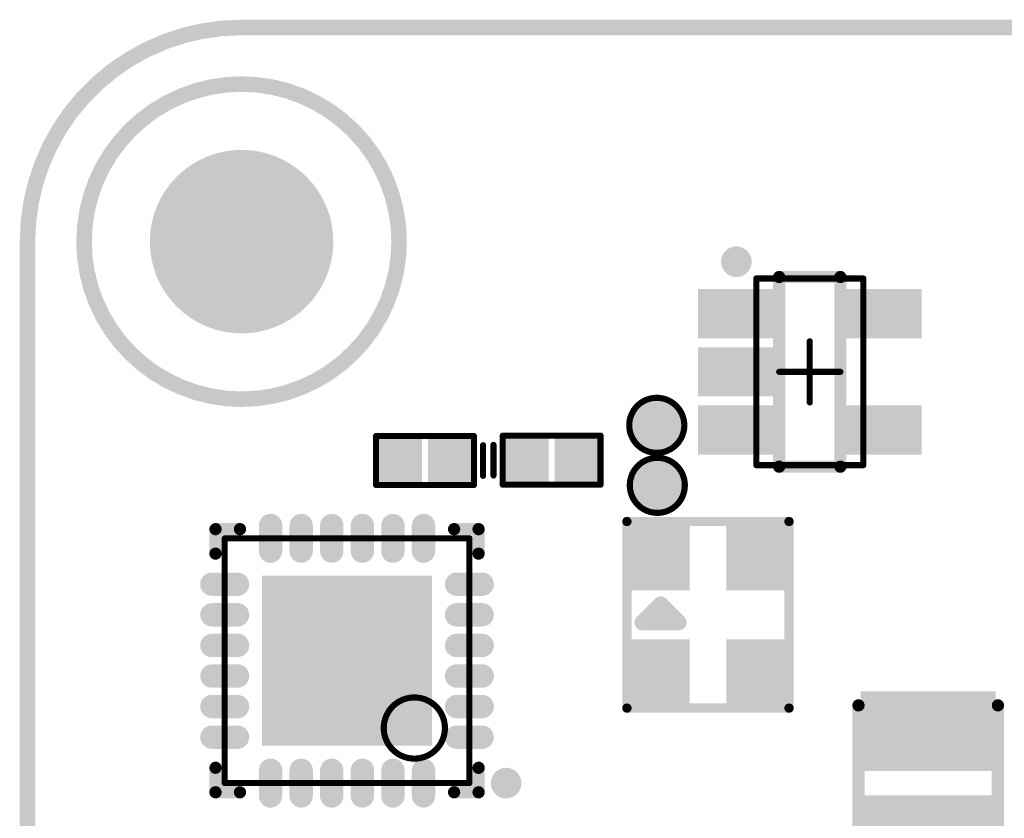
# Model space of a CAD drawing. Header units: millimetres. Extents: x 36.8 to 102, y 74.7 to 105.
# Tile 2 of 4: x 36.8 to 52.9, y 91.9 to 105. Entities that reach past the tile are written whole.
import ezdxf

# ---------------------------------------------------------------- set-up
doc = ezdxf.new("R2010")
doc.units = ezdxf.units.MM
for name, color, linetype in [('BottomLayer', 5, 'Continuous'), ('BottomOverlay', 54, 'Continuous'), ('BottomPaste', 16, 'Continuous'), ('BottomSolder', 6, 'Continuous'), ('KeepOutLayer', 6, 'Continuous'), ('Mechanical13', 56, 'Continuous'), ('Mechanical15', 56, 'Continuous'), ('MultiLayer', 9, 'Continuous'), ('PadHoleLayer', 156, 'Continuous'), ('TopLayer', 1, 'Continuous'), ('TopSolder', 216, 'Continuous')]:
    doc.layers.add(name, color=color, linetype=linetype)

# ---------------------------------------------------------------- blocks, each defined once
blk = doc.blocks.new('CRYSTAL_SMD_2520_B_1')
at = {"layer": 'BottomLayer'}
for points in [[(-0.425, 1.225), (-1.425, 1.225), (-0.425, 0.325), (-1.425, 0.325)], [(1.425, 1.225), (0.425, 1.225), (1.425, 0.325), (0.425, 0.325)], [(-0.425, -0.325), (-1.425, -0.325), (-0.425, -1.225), (-1.425, -1.225)], [(1.425, -0.325), (0.425, -0.325), (1.425, -1.225), (0.425, -1.225)]]:
    blk.add_solid(points, dxfattribs=at)
at = {"layer": 'BottomOverlay'}
for points, const_width in [([(-1.525, 1.325), (1.525, 1.325)], 0.152), ([(-1.525, 1.325), (-1.525, -1.325)], 0.152), ([(1.525, 1.325), (1.525, -1.325)], 0.152), ([(-0.125, 1.075), (-0.125, 0.475)], 0.254), ([(-0.125, 1.075), (0.175, 0.775)], 0.254), ([(0.175, 0.775), (-0.125, 0.475)], 0.254), ([(-1.525, -1.325), (1.525, -1.325)], 0.152)]:
    blk.add_lwpolyline(points, dxfattribs=dict(at, const_width=const_width))
for points, const_width in [([(-1.563, 1.325, 1), (-1.487, 1.325, 1)], 0.0762), ([(-1.563, 1.325, 1), (-1.487, 1.325, 1)], 0.0762), ([(1.487, 1.325, 1), (1.563, 1.325, 1)], 0.0762), ([(1.487, 1.325, 1), (1.563, 1.325, 1)], 0.0762), ([(-0.189, 1.075, 1), (-0.062, 1.075, 1)], 0.127), ([(-0.189, 1.075, 1), (-0.062, 1.075, 1)], 0.127), ([(0.111, 0.775, 1), (0.238, 0.775, 1)], 0.127), ([(0.111, 0.775, 1), (0.238, 0.775, 1)], 0.127), ([(-0.189, 0.475, 1), (-0.062, 0.475, 1)], 0.127), ([(-0.189, 0.475, 1), (-0.062, 0.475, 1)], 0.127), ([(-1.563, -1.325, 1), (-1.487, -1.325, 1)], 0.0762), ([(-1.563, -1.325, 1), (-1.487, -1.325, 1)], 0.0762), ([(1.487, -1.325, 1), (1.563, -1.325, 1)], 0.0762), ([(1.487, -1.325, 1), (1.563, -1.325, 1)], 0.0762)]:
    blk.add_lwpolyline(points, format="xyb", close=True, dxfattribs=dict(at, const_width=const_width))
at = {"layer": 'BottomPaste'}
for points in [[(-0.425, 1.225), (-1.425, 1.225), (-0.425, 0.325), (-1.425, 0.325)], [(1.425, 1.225), (0.425, 1.225), (1.425, 0.325), (0.425, 0.325)], [(-0.425, -0.325), (-1.425, -0.325), (-0.425, -1.225), (-1.425, -1.225)], [(1.425, -0.325), (0.425, -0.325), (1.425, -1.225), (0.425, -1.225)]]:
    blk.add_solid(points, dxfattribs=at)
at = {"layer": 'BottomSolder'}
for points in [[(-0.4, 1.25), (-1.45, 1.25), (-0.4, 0.3), (-1.45, 0.3)], [(1.45, 1.25), (0.4, 1.25), (1.45, 0.3), (0.4, 0.3)], [(-0.4, -0.3), (-1.45, -0.3), (-0.4, -1.25), (-1.45, -1.25)], [(1.45, -0.3), (0.4, -0.3), (1.45, -1.25), (0.4, -1.25)]]:
    blk.add_solid(points, dxfattribs=at)
at = {"layer": 'Mechanical15'}
for points, const_width in [([(1.014, 0.787, 1), (0.714, 0.787, 1)], 0.3), ([(0.639, 0.787, 1), (0.789, 0.787, 1)], 0.15), ([(0.939, 0.787, 1), (1.089, 0.787, 1)], 0.15)]:
    blk.add_lwpolyline(points, format="xyb", close=True, dxfattribs=dict(at, const_width=const_width))
blk = doc.blocks.new('SOT_23_5_B_6')
at = {"layer": 'BottomLayer'}
for points in [[(-0.675, 0.65), (-0.675, 1.25), (-1.725, 0.65), (-1.725, 1.25)], [(1.725, 0.65), (1.725, 1.25), (0.675, 0.65), (0.675, 1.25)], [(-0.675, -0.3), (-0.675, 0.3), (-1.725, -0.3), (-1.725, 0.3)], [(-0.675, -1.25), (-0.675, -0.65), (-1.725, -1.25), (-1.725, -0.65)], [(1.725, -1.25), (1.725, -0.65), (0.675, -1.25), (0.675, -0.65)]]:
    blk.add_solid(points, dxfattribs=at)
at = {"layer": 'BottomOverlay'}
for points, const_width in [([(-1.075, 1.8, 1), (-1.325, 1.8, 1)], 0.25), ([(-1.388, 1.8, 1), (-1.263, 1.8, 1)], 0.125), ([(-1.137, 1.8, 1), (-1.012, 1.8, 1)], 0.125), ([(-0.55, 1.55, 1), (-0.45, 1.55, 1)], 0.1), ([(-0.55, 1.55, 1), (-0.45, 1.55, 1)], 0.1), ([(0.45, 1.55, 1), (0.55, 1.55, 1)], 0.1), ([(0.45, 1.55, 1), (0.55, 1.55, 1)], 0.1), ([(-0.55, -1.55, 1), (-0.45, -1.55, 1)], 0.1), ([(-0.55, -1.55, 1), (-0.45, -1.55, 1)], 0.1), ([(0.45, -1.55, 1), (0.55, -1.55, 1)], 0.1), ([(0.45, -1.55, 1), (0.55, -1.55, 1)], 0.1)]:
    blk.add_lwpolyline(points, format="xyb", close=True, dxfattribs=dict(at, const_width=const_width))
at = {"layer": 'BottomOverlay', "const_width": 0.2}
for points in [[(-0.5, 1.55), (0.5, 1.55)], [(-0.5, -1.55), (-0.5, 1.55)], [(0.5, -1.55), (0.5, 1.55)], [(-0.5, -1.55), (0.5, -1.55)]]:
    blk.add_lwpolyline(points, dxfattribs=at)
at = {"layer": 'BottomPaste'}
for points in [[(-0.675, 0.65), (-0.675, 1.25), (-1.725, 0.65), (-1.725, 1.25)], [(1.725, 0.65), (1.725, 1.25), (0.675, 0.65), (0.675, 1.25)], [(-0.675, -0.3), (-0.675, 0.3), (-1.725, -0.3), (-1.725, 0.3)], [(-0.675, -1.25), (-0.675, -0.65), (-1.725, -1.25), (-1.725, -0.65)], [(1.725, -1.25), (1.725, -0.65), (0.675, -1.25), (0.675, -0.65)]]:
    blk.add_solid(points, dxfattribs=at)
at = {"layer": 'BottomSolder'}
for points in [[(-0.573, 0.548), (-0.573, 1.352), (-1.827, 0.548), (-1.827, 1.352)], [(1.827, 0.548), (1.827, 1.352), (0.573, 0.548), (0.573, 1.352)], [(-0.573, -0.402), (-0.573, 0.402), (-1.827, -0.402), (-1.827, 0.402)], [(-0.573, -1.352), (-0.573, -0.548), (-1.827, -1.352), (-1.827, -0.548)], [(1.827, -1.352), (1.827, -0.548), (0.573, -1.352), (0.573, -0.548)]]:
    blk.add_solid(points, dxfattribs=at)
at = {"layer": 'Mechanical13', "const_width": 0.1}
for points in [[(-0.875, 1.525), (0.875, 1.525)], [(-0.875, -1.525), (-0.875, 1.525)], [(0.875, -1.525), (0.875, 1.525)], [(-0.875, -1.525), (0.875, -1.525)]]:
    blk.add_lwpolyline(points, dxfattribs=at)
at = {"layer": 'Mechanical13', "const_width": 0.05}
for points in [[(-0.9, 1.525, 1), (-0.85, 1.525, 1)], [(-0.9, 1.525, 1), (-0.85, 1.525, 1)], [(0.85, 1.525, 1), (0.9, 1.525, 1)], [(0.85, 1.525, 1), (0.9, 1.525, 1)], [(-0.9, -1.525, 1), (-0.85, -1.525, 1)], [(-0.9, -1.525, 1), (-0.85, -1.525, 1)], [(0.85, -1.525, 1), (0.9, -1.525, 1)], [(0.85, -1.525, 1), (0.9, -1.525, 1)]]:
    blk.add_lwpolyline(points, format="xyb", close=True, dxfattribs=at)
at = {"layer": 'Mechanical15', "const_width": 0.1}
for points in [[(0, -0.5), (0, 0.5)], [(-0.5, 0), (0.5, 0)]]:
    blk.add_lwpolyline(points, dxfattribs=at)
at = {"layer": 'Mechanical15', "const_width": 0.05}
for points in [[(-0.025, 0.5, 1), (0.025, 0.5, 1)], [(-0.525, 0, 1), (-0.475, 0, 1)], [(0.475, 0, 1), (0.525, 0, 1)], [(-0.025, -0.5, 1), (0.025, -0.5, 1)]]:
    blk.add_lwpolyline(points, format="xyb", close=True, dxfattribs=at)
blk = doc.blocks.new('CH334F_B_7')
at = {"layer": 'BottomLayer', "const_width": 0.28}
for points in [[(-1.25, 1.79), (-1.25, 2.21)], [(-0.75, 1.79), (-0.75, 2.21)], [(-0.25, 1.79), (-0.25, 2.21)], [(0.25, 1.79), (0.25, 2.21)], [(0.75, 1.79), (0.75, 2.21)], [(1.25, 1.79), (1.25, 2.21)], [(-1.79, 1.25), (-2.21, 1.25)], [(2.21, 1.25), (1.79, 1.25)], [(-1.79, 0.75), (-2.21, 0.75)], [(2.21, 0.75), (1.79, 0.75)], [(-1.79, 0.25), (-2.21, 0.25)], [(2.21, 0.25), (1.79, 0.25)], [(-1.79, -0.25), (-2.21, -0.25)], [(2.21, -0.25), (1.79, -0.25)], [(-1.79, -0.75), (-2.21, -0.75)], [(2.21, -0.75), (1.79, -0.75)], [(-1.79, -1.25), (-2.21, -1.25)], [(2.21, -1.25), (1.79, -1.25)], [(-1.25, -2.21), (-1.25, -1.79)], [(-0.75, -2.21), (-0.75, -1.79)], [(-0.25, -2.21), (-0.25, -1.79)], [(0.25, -2.21), (0.25, -1.79)], [(0.75, -2.21), (0.75, -1.79)], [(1.25, -2.21), (1.25, -1.79)]]:
    blk.add_lwpolyline(points, dxfattribs=at)
at = {"layer": 'BottomLayer', "const_width": 0.14}
for points in [[(-1.32, 2.21, 1), (-1.18, 2.21, 1)], [(-0.82, 2.21, 1), (-0.68, 2.21, 1)], [(-0.32, 2.21, 1), (-0.18, 2.21, 1)], [(0.18, 2.21, 1), (0.32, 2.21, 1)], [(0.68, 2.21, 1), (0.82, 2.21, 1)], [(1.18, 2.21, 1), (1.32, 2.21, 1)], [(-1.32, 1.79, 1), (-1.18, 1.79, 1)], [(-0.82, 1.79, 1), (-0.68, 1.79, 1)], [(-0.32, 1.79, 1), (-0.18, 1.79, 1)], [(0.18, 1.79, 1), (0.32, 1.79, 1)], [(0.68, 1.79, 1), (0.82, 1.79, 1)], [(1.18, 1.79, 1), (1.32, 1.79, 1)], [(-2.28, 1.25, 1), (-2.14, 1.25, 1)], [(-1.86, 1.25, 1), (-1.72, 1.25, 1)], [(1.72, 1.25, 1), (1.86, 1.25, 1)], [(2.14, 1.25, 1), (2.28, 1.25, 1)], [(-2.28, 0.75, 1), (-2.14, 0.75, 1)], [(-1.86, 0.75, 1), (-1.72, 0.75, 1)], [(1.72, 0.75, 1), (1.86, 0.75, 1)], [(2.14, 0.75, 1), (2.28, 0.75, 1)], [(-2.28, 0.25, 1), (-2.14, 0.25, 1)], [(-1.86, 0.25, 1), (-1.72, 0.25, 1)], [(1.72, 0.25, 1), (1.86, 0.25, 1)], [(2.14, 0.25, 1), (2.28, 0.25, 1)], [(-2.28, -0.25, 1), (-2.14, -0.25, 1)], [(-1.86, -0.25, 1), (-1.72, -0.25, 1)], [(1.72, -0.25, 1), (1.86, -0.25, 1)], [(2.14, -0.25, 1), (2.28, -0.25, 1)], [(-2.28, -0.75, 1), (-2.14, -0.75, 1)], [(-1.86, -0.75, 1), (-1.72, -0.75, 1)], [(1.72, -0.75, 1), (1.86, -0.75, 1)], [(2.14, -0.75, 1), (2.28, -0.75, 1)], [(-2.28, -1.25, 1), (-2.14, -1.25, 1)], [(-1.86, -1.25, 1), (-1.72, -1.25, 1)], [(1.72, -1.25, 1), (1.86, -1.25, 1)], [(2.14, -1.25, 1), (2.28, -1.25, 1)], [(-1.32, -1.79, 1), (-1.18, -1.79, 1)], [(-0.82, -1.79, 1), (-0.68, -1.79, 1)], [(-0.32, -1.79, 1), (-0.18, -1.79, 1)], [(0.18, -1.79, 1), (0.32, -1.79, 1)], [(0.68, -1.79, 1), (0.82, -1.79, 1)], [(1.18, -1.79, 1), (1.32, -1.79, 1)], [(-1.32, -2.21, 1), (-1.18, -2.21, 1)], [(-0.82, -2.21, 1), (-0.68, -2.21, 1)], [(-0.32, -2.21, 1), (-0.18, -2.21, 1)], [(0.18, -2.21, 1), (0.32, -2.21, 1)], [(0.68, -2.21, 1), (0.82, -2.21, 1)], [(1.18, -2.21, 1), (1.32, -2.21, 1)]]:
    blk.add_lwpolyline(points, format="xyb", close=True, dxfattribs=at)
at = {"layer": 'BottomLayer'}
blk.add_solid([(1.34, 1.34), (-1.34, 1.34), (1.34, -1.34), (-1.34, -1.34)], dxfattribs=at)
at = {"layer": 'BottomOverlay', "const_width": 0.2}
for points in [[(-2.15, 1.75), (-2.15, 2.15)], [(-2.15, 2.15), (-1.75, 2.15)], [(1.75, 2.15), (2.15, 2.15)], [(2.15, 1.75), (2.15, 2.15)], [(-2.15, -2.15), (-2.15, -1.75)], [(2.15, -2.15), (2.15, -1.75)], [(-2.15, -2.15), (-1.75, -2.15)], [(1.75, -2.15), (2.15, -2.15)]]:
    blk.add_lwpolyline(points, dxfattribs=at)
at = {"layer": 'BottomOverlay'}
for points, const_width in [([(-2.2, 2.15, 1), (-2.1, 2.15, 1)], 0.1), ([(-2.2, 2.15, 1), (-2.1, 2.15, 1)], 0.1), ([(-1.8, 2.15, 1), (-1.7, 2.15, 1)], 0.1), ([(1.7, 2.15, 1), (1.8, 2.15, 1)], 0.1), ([(2.1, 2.15, 1), (2.2, 2.15, 1)], 0.1), ([(2.1, 2.15, 1), (2.2, 2.15, 1)], 0.1), ([(-2.2, 1.75, 1), (-2.1, 1.75, 1)], 0.1), ([(2.1, 1.75, 1), (2.2, 1.75, 1)], 0.1), ([(-2.2, -1.75, 1), (-2.1, -1.75, 1)], 0.1), ([(2.1, -1.75, 1), (2.2, -1.75, 1)], 0.1), ([(2.725, -2, 1), (2.475, -2, 1)], 0.25), ([(2.413, -2, 1), (2.538, -2, 1)], 0.125), ([(2.663, -2, 1), (2.788, -2, 1)], 0.125), ([(-2.2, -2.15, 1), (-2.1, -2.15, 1)], 0.1), ([(-2.2, -2.15, 1), (-2.1, -2.15, 1)], 0.1), ([(-1.8, -2.15, 1), (-1.7, -2.15, 1)], 0.1), ([(1.7, -2.15, 1), (1.8, -2.15, 1)], 0.1), ([(2.1, -2.15, 1), (2.2, -2.15, 1)], 0.1), ([(2.1, -2.15, 1), (2.2, -2.15, 1)], 0.1)]:
    blk.add_lwpolyline(points, format="xyb", close=True, dxfattribs=dict(at, const_width=const_width))
at = {"layer": 'BottomPaste', "const_width": 0.28}
for points in [[(-1.25, 1.79), (-1.25, 2.21)], [(-0.75, 1.79), (-0.75, 2.21)], [(-0.25, 1.79), (-0.25, 2.21)], [(0.25, 1.79), (0.25, 2.21)], [(0.75, 1.79), (0.75, 2.21)], [(1.25, 1.79), (1.25, 2.21)], [(-1.79, 1.25), (-2.21, 1.25)], [(2.21, 1.25), (1.79, 1.25)], [(-1.79, 0.75), (-2.21, 0.75)], [(2.21, 0.75), (1.79, 0.75)], [(-1.79, 0.25), (-2.21, 0.25)], [(2.21, 0.25), (1.79, 0.25)], [(-1.79, -0.25), (-2.21, -0.25)], [(2.21, -0.25), (1.79, -0.25)], [(-1.79, -0.75), (-2.21, -0.75)], [(2.21, -0.75), (1.79, -0.75)], [(-1.79, -1.25), (-2.21, -1.25)], [(2.21, -1.25), (1.79, -1.25)], [(-1.25, -2.21), (-1.25, -1.79)], [(-0.75, -2.21), (-0.75, -1.79)], [(-0.25, -2.21), (-0.25, -1.79)], [(0.25, -2.21), (0.25, -1.79)], [(0.75, -2.21), (0.75, -1.79)], [(1.25, -2.21), (1.25, -1.79)]]:
    blk.add_lwpolyline(points, dxfattribs=at)
at = {"layer": 'BottomPaste', "const_width": 0.14}
for points in [[(-1.32, 2.21, 1), (-1.18, 2.21, 1)], [(-0.82, 2.21, 1), (-0.68, 2.21, 1)], [(-0.32, 2.21, 1), (-0.18, 2.21, 1)], [(0.18, 2.21, 1), (0.32, 2.21, 1)], [(0.68, 2.21, 1), (0.82, 2.21, 1)], [(1.18, 2.21, 1), (1.32, 2.21, 1)], [(-1.32, 1.79, 1), (-1.18, 1.79, 1)], [(-0.82, 1.79, 1), (-0.68, 1.79, 1)], [(-0.32, 1.79, 1), (-0.18, 1.79, 1)], [(0.18, 1.79, 1), (0.32, 1.79, 1)], [(0.68, 1.79, 1), (0.82, 1.79, 1)], [(1.18, 1.79, 1), (1.32, 1.79, 1)], [(-2.28, 1.25, 1), (-2.14, 1.25, 1)], [(-1.86, 1.25, 1), (-1.72, 1.25, 1)], [(1.72, 1.25, 1), (1.86, 1.25, 1)], [(2.14, 1.25, 1), (2.28, 1.25, 1)], [(-2.28, 0.75, 1), (-2.14, 0.75, 1)], [(-1.86, 0.75, 1), (-1.72, 0.75, 1)], [(1.72, 0.75, 1), (1.86, 0.75, 1)], [(2.14, 0.75, 1), (2.28, 0.75, 1)], [(-2.28, 0.25, 1), (-2.14, 0.25, 1)], [(-1.86, 0.25, 1), (-1.72, 0.25, 1)], [(1.72, 0.25, 1), (1.86, 0.25, 1)], [(2.14, 0.25, 1), (2.28, 0.25, 1)], [(-2.28, -0.25, 1), (-2.14, -0.25, 1)], [(-1.86, -0.25, 1), (-1.72, -0.25, 1)], [(1.72, -0.25, 1), (1.86, -0.25, 1)], [(2.14, -0.25, 1), (2.28, -0.25, 1)], [(-2.28, -0.75, 1), (-2.14, -0.75, 1)], [(-1.86, -0.75, 1), (-1.72, -0.75, 1)], [(1.72, -0.75, 1), (1.86, -0.75, 1)], [(2.14, -0.75, 1), (2.28, -0.75, 1)], [(-2.28, -1.25, 1), (-2.14, -1.25, 1)], [(-1.86, -1.25, 1), (-1.72, -1.25, 1)], [(1.72, -1.25, 1), (1.86, -1.25, 1)], [(2.14, -1.25, 1), (2.28, -1.25, 1)], [(-1.32, -1.79, 1), (-1.18, -1.79, 1)], [(-0.82, -1.79, 1), (-0.68, -1.79, 1)], [(-0.32, -1.79, 1), (-0.18, -1.79, 1)], [(0.18, -1.79, 1), (0.32, -1.79, 1)], [(0.68, -1.79, 1), (0.82, -1.79, 1)], [(1.18, -1.79, 1), (1.32, -1.79, 1)], [(-1.32, -2.21, 1), (-1.18, -2.21, 1)], [(-0.82, -2.21, 1), (-0.68, -2.21, 1)], [(-0.32, -2.21, 1), (-0.18, -2.21, 1)], [(0.18, -2.21, 1), (0.32, -2.21, 1)], [(0.68, -2.21, 1), (0.82, -2.21, 1)], [(1.18, -2.21, 1), (1.32, -2.21, 1)]]:
    blk.add_lwpolyline(points, format="xyb", close=True, dxfattribs=at)
at = {"layer": 'BottomPaste'}
blk.add_solid([(1.34, 1.34), (-1.34, 1.34), (1.34, -1.34), (-1.34, -1.34)], dxfattribs=at)
at = {"layer": 'BottomSolder', "const_width": 0.382}
for points in [[(-1.25, 1.79), (-1.25, 2.21)], [(-0.75, 1.79), (-0.75, 2.21)], [(-0.25, 1.79), (-0.25, 2.21)], [(0.25, 1.79), (0.25, 2.21)], [(0.75, 1.79), (0.75, 2.21)], [(1.25, 1.79), (1.25, 2.21)], [(-1.79, 1.25), (-2.21, 1.25)], [(2.21, 1.25), (1.79, 1.25)], [(-1.79, 0.75), (-2.21, 0.75)], [(2.21, 0.75), (1.79, 0.75)], [(-1.79, 0.25), (-2.21, 0.25)], [(2.21, 0.25), (1.79, 0.25)], [(-1.79, -0.25), (-2.21, -0.25)], [(2.21, -0.25), (1.79, -0.25)], [(-1.79, -0.75), (-2.21, -0.75)], [(2.21, -0.75), (1.79, -0.75)], [(-1.79, -1.25), (-2.21, -1.25)], [(2.21, -1.25), (1.79, -1.25)], [(-1.25, -2.21), (-1.25, -1.79)], [(-0.75, -2.21), (-0.75, -1.79)], [(-0.25, -2.21), (-0.25, -1.79)], [(0.25, -2.21), (0.25, -1.79)], [(0.75, -2.21), (0.75, -1.79)], [(1.25, -2.21), (1.25, -1.79)]]:
    blk.add_lwpolyline(points, dxfattribs=at)
at = {"layer": 'BottomSolder', "const_width": 0.191}
for points in [[(-1.345, 2.21, 1), (-1.155, 2.21, 1)], [(-0.845, 2.21, 1), (-0.655, 2.21, 1)], [(-0.345, 2.21, 1), (-0.155, 2.21, 1)], [(0.155, 2.21, 1), (0.345, 2.21, 1)], [(0.655, 2.21, 1), (0.845, 2.21, 1)], [(1.155, 2.21, 1), (1.345, 2.21, 1)], [(-1.345, 1.79, 1), (-1.155, 1.79, 1)], [(-0.845, 1.79, 1), (-0.655, 1.79, 1)], [(-0.345, 1.79, 1), (-0.155, 1.79, 1)], [(0.155, 1.79, 1), (0.345, 1.79, 1)], [(0.655, 1.79, 1), (0.845, 1.79, 1)], [(1.155, 1.79, 1), (1.345, 1.79, 1)], [(-2.305, 1.25, 1), (-2.115, 1.25, 1)], [(-1.885, 1.25, 1), (-1.695, 1.25, 1)], [(1.695, 1.25, 1), (1.885, 1.25, 1)], [(2.115, 1.25, 1), (2.305, 1.25, 1)], [(-2.305, 0.75, 1), (-2.115, 0.75, 1)], [(-1.885, 0.75, 1), (-1.695, 0.75, 1)], [(1.695, 0.75, 1), (1.885, 0.75, 1)], [(2.115, 0.75, 1), (2.305, 0.75, 1)], [(-2.305, 0.25, 1), (-2.115, 0.25, 1)], [(-1.885, 0.25, 1), (-1.695, 0.25, 1)], [(1.695, 0.25, 1), (1.885, 0.25, 1)], [(2.115, 0.25, 1), (2.305, 0.25, 1)], [(-2.305, -0.25, 1), (-2.115, -0.25, 1)], [(-1.885, -0.25, 1), (-1.695, -0.25, 1)], [(1.695, -0.25, 1), (1.885, -0.25, 1)], [(2.115, -0.25, 1), (2.305, -0.25, 1)], [(-2.305, -0.75, 1), (-2.115, -0.75, 1)], [(-1.885, -0.75, 1), (-1.695, -0.75, 1)], [(1.695, -0.75, 1), (1.885, -0.75, 1)], [(2.115, -0.75, 1), (2.305, -0.75, 1)], [(-2.305, -1.25, 1), (-2.115, -1.25, 1)], [(-1.885, -1.25, 1), (-1.695, -1.25, 1)], [(1.695, -1.25, 1), (1.885, -1.25, 1)], [(2.115, -1.25, 1), (2.305, -1.25, 1)], [(-1.345, -1.79, 1), (-1.155, -1.79, 1)], [(-0.845, -1.79, 1), (-0.655, -1.79, 1)], [(-0.345, -1.79, 1), (-0.155, -1.79, 1)], [(0.155, -1.79, 1), (0.345, -1.79, 1)], [(0.655, -1.79, 1), (0.845, -1.79, 1)], [(1.155, -1.79, 1), (1.345, -1.79, 1)], [(-1.345, -2.21, 1), (-1.155, -2.21, 1)], [(-0.845, -2.21, 1), (-0.655, -2.21, 1)], [(-0.345, -2.21, 1), (-0.155, -2.21, 1)], [(0.155, -2.21, 1), (0.345, -2.21, 1)], [(0.655, -2.21, 1), (0.845, -2.21, 1)], [(1.155, -2.21, 1), (1.345, -2.21, 1)]]:
    blk.add_lwpolyline(points, format="xyb", close=True, dxfattribs=at)
at = {"layer": 'BottomSolder'}
blk.add_solid([(1.391, 1.391), (-1.391, 1.391), (1.391, -1.391), (-1.391, -1.391)], dxfattribs=at)
at = {"layer": 'Mechanical13', "const_width": 0.1}
for points in [[(-2, -2), (-2, 2)], [(-2, 2), (2, 2)], [(2, -2), (2, 2)], [(-2, -2), (2, -2)]]:
    blk.add_lwpolyline(points, dxfattribs=at)
at = {"layer": 'Mechanical13'}
for points, const_width in [([(-2.025, 2, 1), (-1.975, 2, 1)], 0.05), ([(-2.025, 2, 1), (-1.975, 2, 1)], 0.05), ([(1.975, 2, 1), (2.025, 2, 1)], 0.05), ([(1.975, 2, 1), (2.025, 2, 1)], 0.05), ([(1.6, -1.1, 1), (0.6, -1.1, 1)], 0.1), ([(0.575, -1.1, 1), (0.625, -1.1, 1)], 0.05), ([(1.575, -1.1, 1), (1.625, -1.1, 1)], 0.05), ([(-2.025, -2, 1), (-1.975, -2, 1)], 0.05), ([(-2.025, -2, 1), (-1.975, -2, 1)], 0.05), ([(1.975, -2, 1), (2.025, -2, 1)], 0.05), ([(1.975, -2, 1), (2.025, -2, 1)], 0.05)]:
    blk.add_lwpolyline(points, format="xyb", close=True, dxfattribs=dict(at, const_width=const_width))
blk = doc.blocks.new('PL_2520_B_19')
at = {"layer": 'BottomLayer'}
for points in [[(-1.4, -1), (-0.3, -1), (-1.4, 1), (-0.3, 1)], [(0.3, -1), (1.4, -1), (0.3, 1), (1.4, 1)]]:
    blk.add_solid(points, dxfattribs=at)
at = {"layer": 'BottomOverlay', "const_width": 0.2}
for points in [[(-1.27, 1.14), (1.26, 1.14)], [(-1.27, -1.14), (1.26, -1.14)]]:
    blk.add_lwpolyline(points, dxfattribs=at)
at = {"layer": 'BottomOverlay', "const_width": 0.1}
for points in [[(-1.32, 1.14, 1), (-1.22, 1.14, 1)], [(1.21, 1.14, 1), (1.31, 1.14, 1)], [(-1.32, -1.14, 1), (-1.22, -1.14, 1)], [(1.21, -1.14, 1), (1.31, -1.14, 1)]]:
    blk.add_lwpolyline(points, format="xyb", close=True, dxfattribs=at)
at = {"layer": 'BottomPaste'}
for points in [[(-1.4, -1), (-0.3, -1), (-1.4, 1), (-0.3, 1)], [(0.3, -1), (1.4, -1), (0.3, 1), (1.4, 1)]]:
    blk.add_solid(points, dxfattribs=at)
at = {"layer": 'BottomSolder'}
for points in [[(-1.502, -1.102), (-0.198, -1.102), (-1.502, 1.102), (-0.198, 1.102)], [(0.198, -1.102), (1.502, -1.102), (0.198, 1.102), (1.502, 1.102)]]:
    blk.add_solid(points, dxfattribs=at)
blk = doc.blocks.new('ESD0402_B_52')
at = {"layer": 'BottomLayer'}
for points in [[(-0.7, 0.3), (-0.7, -0.3), (-0.15, 0.3), (-0.15, -0.3)], [(0.15, 0.3), (0.15, -0.3), (0.7, 0.3), (0.7, -0.3)]]:
    blk.add_solid(points, dxfattribs=at)
at = {"layer": 'BottomOverlay', "const_width": 0.1}
for points in [[(0.8, 0.4), (-0.8, 0.4)], [(-0.8, 0.4), (-0.8, -0.4)], [(0.8, 0.4), (0.8, -0.4)], [(0.95, 0.25), (0.95, -0.25)], [(0.8, -0.4), (-0.8, -0.4)]]:
    blk.add_lwpolyline(points, dxfattribs=at)
at = {"layer": 'BottomOverlay', "const_width": 0.05}
for points in [[(-0.825, 0.4, 1), (-0.775, 0.4, 1)], [(-0.825, 0.4, 1), (-0.775, 0.4, 1)], [(0.775, 0.4, 1), (0.825, 0.4, 1)], [(0.775, 0.4, 1), (0.825, 0.4, 1)], [(0.925, 0.25, 1), (0.975, 0.25, 1)], [(0.925, -0.25, 1), (0.975, -0.25, 1)], [(-0.825, -0.4, 1), (-0.775, -0.4, 1)], [(-0.825, -0.4, 1), (-0.775, -0.4, 1)], [(0.775, -0.4, 1), (0.825, -0.4, 1)], [(0.775, -0.4, 1), (0.825, -0.4, 1)]]:
    blk.add_lwpolyline(points, format="xyb", close=True, dxfattribs=at)
at = {"layer": 'BottomPaste'}
for points in [[(-0.7, 0.3), (-0.7, -0.3), (-0.15, 0.3), (-0.15, -0.3)], [(0.15, 0.3), (0.15, -0.3), (0.7, 0.3), (0.7, -0.3)]]:
    blk.add_solid(points, dxfattribs=at)
at = {"layer": 'BottomSolder'}
for points in [[(-0.802, 0.402), (-0.802, -0.402), (-0.048, 0.402), (-0.048, -0.402)], [(0.048, 0.402), (0.048, -0.402), (0.802, 0.402), (0.802, -0.402)]]:
    blk.add_solid(points, dxfattribs=at)
blk = doc.blocks.new('ESD0402_B_53')
at = {"layer": 'BottomLayer'}
for points in [[(-0.7, 0.3), (-0.7, -0.3), (-0.15, 0.3), (-0.15, -0.3)], [(0.15, 0.3), (0.15, -0.3), (0.7, 0.3), (0.7, -0.3)]]:
    blk.add_solid(points, dxfattribs=at)
at = {"layer": 'BottomOverlay', "const_width": 0.1}
for points in [[(-0.8, -0.4), (-0.8, 0.4)], [(-0.8, 0.4), (0.8, 0.4)], [(0.8, -0.4), (0.8, 0.4)], [(0.95, -0.25), (0.95, 0.25)], [(-0.8, -0.4), (0.8, -0.4)]]:
    blk.add_lwpolyline(points, dxfattribs=at)
at = {"layer": 'BottomOverlay', "const_width": 0.05}
for points in [[(-0.825, 0.4, 1), (-0.775, 0.4, 1)], [(-0.825, 0.4, 1), (-0.775, 0.4, 1)], [(0.775, 0.4, 1), (0.825, 0.4, 1)], [(0.775, 0.4, 1), (0.825, 0.4, 1)], [(0.925, 0.25, 1), (0.975, 0.25, 1)], [(0.925, -0.25, 1), (0.975, -0.25, 1)], [(-0.825, -0.4, 1), (-0.775, -0.4, 1)], [(-0.825, -0.4, 1), (-0.775, -0.4, 1)], [(0.775, -0.4, 1), (0.825, -0.4, 1)], [(0.775, -0.4, 1), (0.825, -0.4, 1)]]:
    blk.add_lwpolyline(points, format="xyb", close=True, dxfattribs=at)
at = {"layer": 'BottomPaste'}
for points in [[(-0.7, 0.3), (-0.7, -0.3), (-0.15, 0.3), (-0.15, -0.3)], [(0.15, 0.3), (0.15, -0.3), (0.7, 0.3), (0.7, -0.3)]]:
    blk.add_solid(points, dxfattribs=at)
at = {"layer": 'BottomSolder'}
for points in [[(-0.802, 0.402), (-0.802, -0.402), (-0.048, 0.402), (-0.048, -0.402)], [(0.048, 0.402), (0.048, -0.402), (0.802, 0.402), (0.802, -0.402)]]:
    blk.add_solid(points, dxfattribs=at)
blk = doc.blocks.new('TEST_B_54')
at = {"layer": 'BottomLayer', "const_width": 0.35}
blk.add_lwpolyline([(-0.175, 0, 1), (0.175, 0, 1)], format="xyb", close=True, dxfattribs=at)
at = {"layer": 'BottomOverlay'}
for points, const_width in [([(0.45, 0, 1), (-0.45, 0, 1)], 0.1), ([(-0.475, 0, 1), (-0.425, 0, 1)], 0.05), ([(0.425, 0, 1), (0.475, 0, 1)], 0.05)]:
    blk.add_lwpolyline(points, format="xyb", close=True, dxfattribs=dict(at, const_width=const_width))
at = {"layer": 'BottomPaste', "const_width": 0.35}
blk.add_lwpolyline([(-0.175, 0, 1), (0.175, 0, 1)], format="xyb", close=True, dxfattribs=at)
at = {"layer": 'BottomSolder', "const_width": 0.4}
blk.add_lwpolyline([(-0.2, 0, 1), (0.2, 0, 1)], format="xyb", close=True, dxfattribs=at)
blk = doc.blocks.new('TEST_B_55')
at = {"layer": 'BottomLayer', "const_width": 0.35}
blk.add_lwpolyline([(-0.175, 0, 1), (0.175, 0, 1)], format="xyb", close=True, dxfattribs=at)
at = {"layer": 'BottomOverlay'}
for points, const_width in [([(0.45, 0, 1), (-0.45, 0, 1)], 0.1), ([(-0.475, 0, 1), (-0.425, 0, 1)], 0.05), ([(0.425, 0, 1), (0.475, 0, 1)], 0.05)]:
    blk.add_lwpolyline(points, format="xyb", close=True, dxfattribs=dict(at, const_width=const_width))
at = {"layer": 'BottomPaste', "const_width": 0.35}
blk.add_lwpolyline([(-0.175, 0, 1), (0.175, 0, 1)], format="xyb", close=True, dxfattribs=at)
at = {"layer": 'BottomSolder', "const_width": 0.4}
blk.add_lwpolyline([(-0.2, 0, 1), (0.2, 0, 1)], format="xyb", close=True, dxfattribs=at)

msp = doc.modelspace()

# ---------------------------------------------------------------- linework, layer by layer
at = {"layer": 'BottomLayer'}
for points, const_width in [([(42.961, 101.331, 1), (37.811, 101.331, 1)], 0.254), ([(39.698, 101.331, 1), (41.073, 101.331, 1)], 1.375), ([(37.748, 101.331, 1), (37.875, 101.331, 1)], 0.127), ([(42.897, 101.331, 1), (43.024, 101.331, 1)], 0.127)]:
    msp.add_lwpolyline(points, format="xyb", close=True, dxfattribs=dict(at, const_width=const_width))
at = {"layer": 'BottomSolder', "const_width": 1.477}
msp.add_lwpolyline([(39.648, 101.331, 1), (41.124, 101.331, 1)], format="xyb", close=True, dxfattribs=at)
at = {"layer": 'KeepOutLayer', "const_width": 0.254}
msp.add_lwpolyline([(36.886, 101.331, -0.414214), (40.386, 104.831)], format="xyb", dxfattribs=at)
for points in [[(40.386, 104.831), (98.386, 104.831)], [(36.886, 78.331), (36.886, 101.331)]]:
    msp.add_lwpolyline(points, dxfattribs=at)
at = {"layer": 'KeepOutLayer', "const_width": 0.127}
for points in [[(40.322, 104.831, 1), (40.449, 104.831, 1)], [(40.322, 104.831, 1), (40.449, 104.831, 1)], [(36.822, 101.331, 1), (36.949, 101.331, 1)], [(36.822, 101.331, 1), (36.949, 101.331, 1)]]:
    msp.add_lwpolyline(points, format="xyb", close=True, dxfattribs=at)
at = {"layer": 'MultiLayer', "const_width": 1.375}
msp.add_lwpolyline([(39.698, 101.331, 1), (41.073, 101.331, 1)], format="xyb", close=True, dxfattribs=at)
at = {"layer": 'PadHoleLayer', "const_width": 1.5}
msp.add_lwpolyline([(39.636, 101.331, 1), (41.136, 101.331, 1)], format="xyb", close=True, dxfattribs=at)
at = {"layer": 'TopLayer', "const_width": 1.375}
msp.add_lwpolyline([(39.698, 101.331, 1), (41.073, 101.331, 1)], format="xyb", close=True, dxfattribs=at)
at = {"layer": 'TopSolder', "const_width": 1.477}
msp.add_lwpolyline([(39.648, 101.331, 1), (41.124, 101.331, 1)], format="xyb", close=True, dxfattribs=at)

# ---------------------------------------------------------------- block references
for name, p in [('SOT_23_5_B_6', (49.674, 99.203)), ('ESD0402_B_53', (43.384, 97.754)), ('CH334F_B_7', (42.11, 94.482))]:
    msp.add_blockref(name, p)
for name, p, rotation in [('TEST_B_54', (47.173, 98.329), 270), ('ESD0402_B_52', (45.454, 97.759), 180), ('TEST_B_55', (47.182, 97.348), 270), ('CRYSTAL_SMD_2520_B_1', (48.01, 95.232), 89.99999999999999), ('PL_2520_B_19', (51.61, 92.482), 270)]:
    msp.add_blockref(name, p, dxfattribs=dict(rotation=rotation))

doc.saveas('drawing.dxf')
